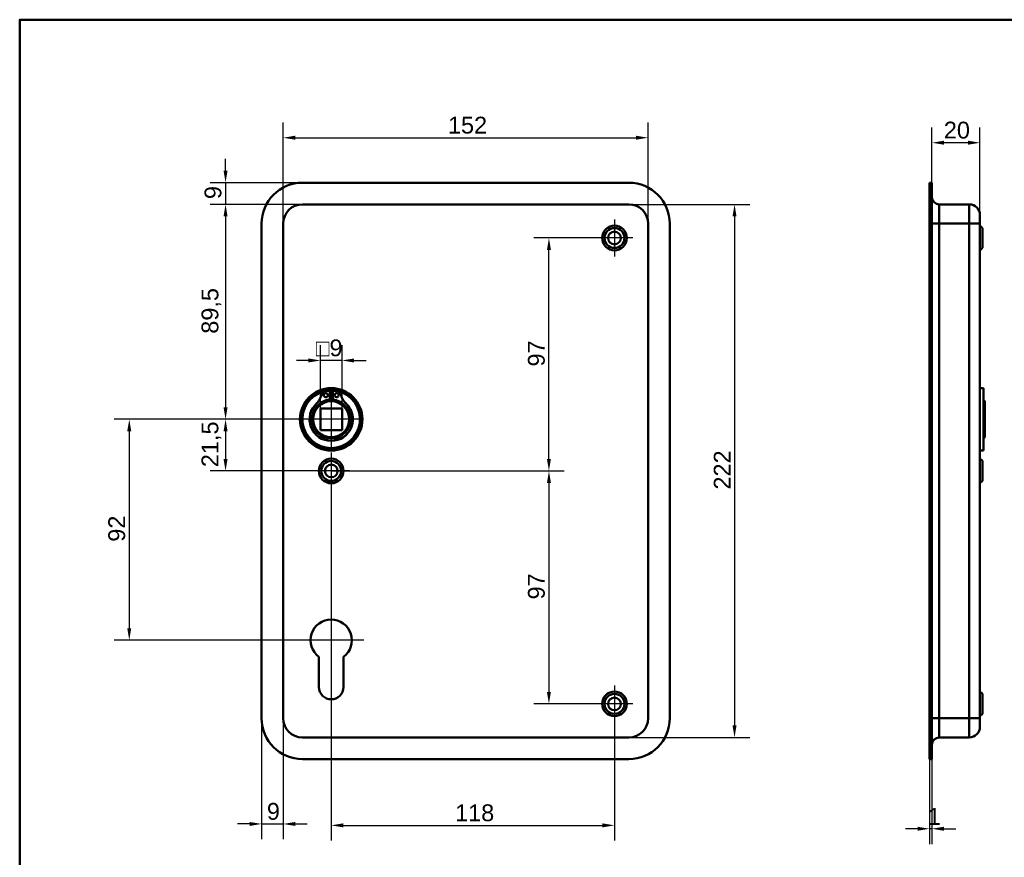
# Model space of a CAD drawing. Header units: millimetres. Extents: x 20 to 833, y 20 to 574.
# Tile 2 of 3: x 20 to 430, y 225 to 574. Entities that reach past the tile are written whole.
import ezdxf

# ---------------------------------------------------------------- set-up
doc = ezdxf.new("R2010")
doc.units = ezdxf.units.MM
doc.header["$LTSCALE"] = 2
for name, color, linetype, lineweight in [('Bemaßungen(DIN)', 7, 'Continuous', 25), ('Mittelpunktmarkierung(DIN)', 7, 'Continuous', 25), ('Sichtbare Kanten(DIN)', 7, 'Continuous', 50), ('Sichtbare tangentiale Kanten(DIN)', 7, 'Continuous', 50), ('Skizziergeometrie(DIN)', 7, 'Continuous', 50)]:
    doc.layers.add(name, color=color, linetype=linetype, lineweight=lineweight)
doc.styles.add('STANDARD-DIN~0', font='arial.ttf')
doc.dimstyles.new('CAD-LAN', dxfattribs={"dimscale": 2, "dimtxt": 3.5, "dimasz": 2.5, "dimexe": 3.175, "dimexo": 0, "dimgap": 0.8, "dimtad": 1, "dimrnd": 1e-08, "dimtxsty": 'STANDARD-DIN~0', "dimcen": 0.09, "dimdle": 10, "dimclrd": 250, "dimclre": 250, "dimclrt": 250, "dimadec": 0, "dimazin": 2, "dimtfac": 1, "dimtmove": 0, "dimatfit": 3, "dimfxl": 1, "dimtolj": 1, "dimtzin": 0, "dimlwd": 25, "dimlwe": 25, "dimarcsym": 0})

# ---------------------------------------------------------------- blocks, each defined once
blk = doc.blocks.new('Ränder Standardrahmen')
at = {"layer": 'Skizziergeometrie(DIN)', "flags": 128}
blk.add_lwpolyline([(10, 10), (10, 287), (410, 287), (410, 10), (10, 10)], dxfattribs=at)
blk = doc.blocks.new('*D8')
at = {"layer": 'Bemaßungen(DIN)', "color": 250, "linetype": 'Continuous', "lineweight": 25, "true_color": 0x3f3f3f, "transparency": 16777216}
for p, q in [((129.75, 489.1), (129.75, 531.2)), ((281.75, 489.1), (281.75, 531.2)), ((134.75, 524.85), (276.75, 524.85))]:
    blk.add_line(p, q, dxfattribs=at)
at = {"layer": 'Bemaßungen(DIN)', "color": 250, "linetype": 'Continuous', "true_color": 0x3f3f3f, "transparency": 16777216}
for points in [[(134.75, 525.69), (134.75, 524.02), (129.75, 524.85)], [(276.75, 525.69), (276.75, 524.02), (281.75, 524.85)]]:
    blk.add_solid(points, dxfattribs=at)
at = {"layer": 'Defpoints', "color": 0, "linetype": 'Continuous', "transparency": 16777216}
for p in [(281.75, 524.85), (129.75, 489.1), (281.75, 489.1)]:
    blk.add_point(p, dxfattribs=at)
at = {"layer": 'Bemaßungen(DIN)', "color": 250, "linetype": 'Continuous', "lineweight": 25, "true_color": 0x3f3f3f, "transparency": 16777216, "insert": (198.38, 533.6), "char_height": 7, "attachment_point": 1, "style": 'STANDARD-DIN~0'}
blk.add_mtext('\\A1;152', dxfattribs=at)
blk = doc.blocks.new('*D9')
at = {"layer": 'Bemaßungen(DIN)', "color": 250, "linetype": 'Continuous', "lineweight": 25, "true_color": 0x3f3f3f, "transparency": 16777216}
for p, q in [((273.75, 497.1), (324.1, 497.1)), ((317.75, 492.1), (317.75, 280.1)), ((273.75, 275.1), (324.1, 275.1))]:
    blk.add_line(p, q, dxfattribs=at)
at = {"layer": 'Bemaßungen(DIN)', "color": 250, "linetype": 'Continuous', "true_color": 0x3f3f3f, "transparency": 16777216}
for points in [[(316.92, 492.1), (318.58, 492.1), (317.75, 497.1)], [(316.92, 280.1), (318.58, 280.1), (317.75, 275.1)]]:
    blk.add_solid(points, dxfattribs=at)
at = {"layer": 'Defpoints', "color": 0, "linetype": 'Continuous', "transparency": 16777216}
for p in [(273.75, 497.1), (273.75, 275.1), (317.75, 275.1)]:
    blk.add_point(p, dxfattribs=at)
at = {"layer": 'Bemaßungen(DIN)', "color": 250, "linetype": 'Continuous', "lineweight": 25, "true_color": 0x3f3f3f, "transparency": 16777216, "insert": (309.12, 378.34), "char_height": 7, "attachment_point": 1, "rotation": 90, "style": 'STANDARD-DIN~0'}
blk.add_mtext('\\A1;222', dxfattribs=at)
blk = doc.blocks.new('*D10')
at = {"layer": 'Bemaßungen(DIN)', "color": 250, "linetype": 'Continuous', "lineweight": 25, "true_color": 0x3f3f3f, "transparency": 16777216}
for p, q in [((137.75, 497.1), (99.4, 497.1)), ((105.75, 492.1), (105.75, 412.6)), ((149.75, 407.6), (99.4, 407.6))]:
    blk.add_line(p, q, dxfattribs=at)
at = {"layer": 'Bemaßungen(DIN)', "color": 250, "linetype": 'Continuous', "true_color": 0x3f3f3f, "transparency": 16777216}
for points in [[(104.92, 492.1), (106.58, 492.1), (105.75, 497.1)], [(104.92, 412.6), (106.58, 412.6), (105.75, 407.6)]]:
    blk.add_solid(points, dxfattribs=at)
at = {"layer": 'Defpoints', "color": 0, "linetype": 'Continuous', "transparency": 16777216}
for p in [(137.75, 497.1), (105.75, 407.6), (149.75, 407.6)]:
    blk.add_point(p, dxfattribs=at)
at = {"layer": 'Bemaßungen(DIN)', "color": 250, "linetype": 'Continuous', "lineweight": 25, "true_color": 0x3f3f3f, "transparency": 16777216, "insert": (95.74, 443.23), "char_height": 7, "attachment_point": 1, "rotation": 90, "style": 'STANDARD-DIN~0'}
blk.add_mtext('\\A1;89,5', dxfattribs=at)
blk = doc.blocks.new('*D11')
at = {"layer": 'Bemaßungen(DIN)', "color": 250, "linetype": 'Continuous', "lineweight": 25, "true_color": 0x3f3f3f, "transparency": 16777216}
for p, q in [((149.75, 407.6), (99.4, 407.6)), ((105.75, 402.6), (105.75, 391.1)), ((149.75, 386.1), (99.4, 386.1))]:
    blk.add_line(p, q, dxfattribs=at)
at = {"layer": 'Bemaßungen(DIN)', "color": 250, "linetype": 'Continuous', "true_color": 0x3f3f3f, "transparency": 16777216}
for points in [[(104.92, 402.6), (106.58, 402.6), (105.75, 407.6)], [(104.92, 391.1), (106.58, 391.1), (105.75, 386.1)]]:
    blk.add_solid(points, dxfattribs=at)
at = {"layer": 'Defpoints', "color": 0, "linetype": 'Continuous', "transparency": 16777216}
for p in [(149.75, 407.6), (105.75, 386.1), (149.75, 386.1)]:
    blk.add_point(p, dxfattribs=at)
at = {"layer": 'Bemaßungen(DIN)', "color": 250, "linetype": 'Continuous', "lineweight": 25, "true_color": 0x3f3f3f, "transparency": 16777216, "insert": (95.74, 387.67), "char_height": 7, "attachment_point": 1, "rotation": 90, "style": 'STANDARD-DIN~0'}
blk.add_mtext('\\A1;21,5', dxfattribs=at)
blk = doc.blocks.new('*D12')
at = {"layer": 'Bemaßungen(DIN)', "color": 250, "linetype": 'Continuous', "lineweight": 25, "true_color": 0x3f3f3f, "transparency": 16777216}
for p, q in [((149.75, 407.6), (59.29, 407.6)), ((65.64, 402.6), (65.64, 320.6)), ((149.75, 315.6), (59.29, 315.6))]:
    blk.add_line(p, q, dxfattribs=at)
at = {"layer": 'Bemaßungen(DIN)', "color": 250, "linetype": 'Continuous', "true_color": 0x3f3f3f, "transparency": 16777216}
for points in [[(64.8, 402.6), (66.47, 402.6), (65.64, 407.6)], [(64.8, 320.6), (66.47, 320.6), (65.64, 315.6)]]:
    blk.add_solid(points, dxfattribs=at)
at = {"layer": 'Defpoints', "color": 0, "linetype": 'Continuous', "transparency": 16777216}
for p in [(149.75, 407.6), (65.64, 315.6), (149.75, 315.6)]:
    blk.add_point(p, dxfattribs=at)
at = {"layer": 'Bemaßungen(DIN)', "color": 250, "linetype": 'Continuous', "lineweight": 25, "true_color": 0x3f3f3f, "transparency": 16777216, "insert": (56.89, 356.62), "char_height": 7, "attachment_point": 1, "rotation": 90, "style": 'STANDARD-DIN~0'}
blk.add_mtext('\\A1;92', dxfattribs=at)
blk = doc.blocks.new('*D13')
at = {"layer": 'Bemaßungen(DIN)', "color": 250, "linetype": 'Continuous', "lineweight": 25, "true_color": 0x3f3f3f, "transparency": 16777216}
for p, q in [((105.75, 511.1), (105.75, 516.1)), ((137.75, 506.1), (99.4, 506.1)), ((105.75, 506.1), (105.75, 497.1)), ((137.75, 497.1), (99.4, 497.1)), ((105.75, 492.1), (105.75, 487.1))]:
    blk.add_line(p, q, dxfattribs=at)
at = {"layer": 'Bemaßungen(DIN)', "color": 250, "linetype": 'Continuous', "true_color": 0x3f3f3f, "transparency": 16777216}
for points in [[(104.92, 511.1), (106.58, 511.1), (105.75, 506.1)], [(104.92, 492.1), (106.58, 492.1), (105.75, 497.1)]]:
    blk.add_solid(points, dxfattribs=at)
at = {"layer": 'Defpoints', "color": 0, "linetype": 'Continuous', "transparency": 16777216}
for p in [(137.75, 506.1), (105.75, 497.1), (137.75, 497.1)]:
    blk.add_point(p, dxfattribs=at)
at = {"layer": 'Bemaßungen(DIN)', "color": 250, "linetype": 'Continuous', "lineweight": 25, "true_color": 0x3f3f3f, "transparency": 16777216, "insert": (97, 499.3), "char_height": 7, "attachment_point": 1, "rotation": 90, "style": 'STANDARD-DIN~0'}
blk.add_mtext('\\A1;9', dxfattribs=at)
blk = doc.blocks.new('*D14')
at = {"layer": 'Bemaßungen(DIN)', "color": 250, "linetype": 'Continuous', "lineweight": 25, "true_color": 0x3f3f3f, "transparency": 16777216}
for p, q in [((260.1, 483.1), (234.09, 483.1)), ((240.44, 391.1), (240.44, 478.1)), ((149.75, 386.1), (246.79, 386.1))]:
    blk.add_line(p, q, dxfattribs=at)
at = {"layer": 'Bemaßungen(DIN)', "color": 250, "linetype": 'Continuous', "true_color": 0x3f3f3f, "transparency": 16777216}
for points in [[(239.61, 478.1), (241.27, 478.1), (240.44, 483.1)], [(239.61, 391.1), (241.27, 391.1), (240.44, 386.1)]]:
    blk.add_solid(points, dxfattribs=at)
at = {"layer": 'Defpoints', "color": 0, "linetype": 'Continuous', "transparency": 16777216}
for p in [(240.44, 483.1), (260.1, 483.1), (149.75, 386.1)]:
    blk.add_point(p, dxfattribs=at)
at = {"layer": 'Bemaßungen(DIN)', "color": 250, "linetype": 'Continuous', "lineweight": 25, "true_color": 0x3f3f3f, "transparency": 16777216, "insert": (231.69, 429.59), "char_height": 7, "attachment_point": 1, "rotation": 90, "style": 'STANDARD-DIN~0'}
blk.add_mtext('\\A1;97', dxfattribs=at)
blk = doc.blocks.new('*D15')
at = {"layer": 'Bemaßungen(DIN)', "color": 250, "linetype": 'Continuous', "lineweight": 25, "true_color": 0x3f3f3f, "transparency": 16777216}
for p, q in [((149.75, 386.1), (246.79, 386.1)), ((240.44, 381.1), (240.44, 294.1)), ((260.1, 289.1), (234.09, 289.1))]:
    blk.add_line(p, q, dxfattribs=at)
at = {"layer": 'Bemaßungen(DIN)', "color": 250, "linetype": 'Continuous', "true_color": 0x3f3f3f, "transparency": 16777216}
for points in [[(239.61, 381.1), (241.27, 381.1), (240.44, 386.1)], [(239.61, 294.1), (241.27, 294.1), (240.44, 289.1)]]:
    blk.add_solid(points, dxfattribs=at)
at = {"layer": 'Defpoints', "color": 0, "linetype": 'Continuous', "transparency": 16777216}
for p in [(149.75, 386.1), (240.44, 289.1), (260.1, 289.1)]:
    blk.add_point(p, dxfattribs=at)
at = {"layer": 'Bemaßungen(DIN)', "color": 250, "linetype": 'Continuous', "lineweight": 25, "true_color": 0x3f3f3f, "transparency": 16777216, "insert": (231.69, 332.59), "char_height": 7, "attachment_point": 1, "rotation": 90, "style": 'STANDARD-DIN~0'}
blk.add_mtext('\\A1;97', dxfattribs=at)
blk = doc.blocks.new('*D16')
at = {"layer": 'Bemaßungen(DIN)', "color": 250, "linetype": 'Continuous', "lineweight": 25, "true_color": 0x3f3f3f, "transparency": 16777216}
for p, q in [((149.75, 378.45), (149.75, 232.16)), ((267.75, 281.45), (267.75, 232.16)), ((154.75, 238.51), (262.75, 238.51))]:
    blk.add_line(p, q, dxfattribs=at)
at = {"layer": 'Bemaßungen(DIN)', "color": 250, "linetype": 'Continuous', "true_color": 0x3f3f3f, "transparency": 16777216}
for points in [[(154.75, 239.34), (154.75, 237.67), (149.75, 238.51)], [(262.75, 239.34), (262.75, 237.67), (267.75, 238.51)]]:
    blk.add_solid(points, dxfattribs=at)
at = {"layer": 'Defpoints', "color": 0, "linetype": 'Continuous', "transparency": 16777216}
for p in [(149.75, 378.45), (267.75, 281.45), (267.75, 238.51)]:
    blk.add_point(p, dxfattribs=at)
at = {"layer": 'Bemaßungen(DIN)', "color": 250, "linetype": 'Continuous', "lineweight": 25, "true_color": 0x3f3f3f, "transparency": 16777216, "insert": (201.34, 247.25), "char_height": 7, "attachment_point": 1, "style": 'STANDARD-DIN~0'}
blk.add_mtext('\\A1;118', dxfattribs=at)
blk = doc.blocks.new('*D17')
at = {"layer": 'Bemaßungen(DIN)', "color": 250, "linetype": 'Continuous', "lineweight": 25, "true_color": 0x3f3f3f, "transparency": 16777216}
for p, q in [((120.75, 283.1), (120.75, 232.75)), ((129.75, 283.1), (129.75, 232.75)), ((115.75, 239.1), (110.75, 239.1)), ((120.75, 239.1), (129.75, 239.1)), ((134.75, 239.1), (139.75, 239.1))]:
    blk.add_line(p, q, dxfattribs=at)
at = {"layer": 'Bemaßungen(DIN)', "color": 250, "linetype": 'Continuous', "true_color": 0x3f3f3f, "transparency": 16777216}
for points in [[(115.75, 239.93), (115.75, 238.27), (120.75, 239.1)], [(134.75, 239.93), (134.75, 238.27), (129.75, 239.1)]]:
    blk.add_solid(points, dxfattribs=at)
at = {"layer": 'Defpoints', "color": 0, "linetype": 'Continuous', "transparency": 16777216}
for p in [(120.75, 283.1), (129.75, 283.1), (129.75, 239.1)]:
    blk.add_point(p, dxfattribs=at)
at = {"layer": 'Bemaßungen(DIN)', "color": 250, "linetype": 'Continuous', "lineweight": 25, "true_color": 0x3f3f3f, "transparency": 16777216, "insert": (122.95, 247.85), "char_height": 7, "attachment_point": 1, "style": 'STANDARD-DIN~0'}
blk.add_mtext('\\A1;9', dxfattribs=at)
blk = doc.blocks.new('*D18')
at = {"layer": 'Bemaßungen(DIN)', "color": 250, "linetype": 'Continuous', "lineweight": 25, "true_color": 0x3f3f3f, "transparency": 16777216}
for p, q in [((145.25, 412.1), (145.25, 438.45)), ((154.25, 412.1), (154.25, 438.45)), ((140.25, 432.1), (135.25, 432.1)), ((154.25, 432.1), (145.25, 432.1)), ((159.25, 432.1), (164.25, 432.1))]:
    blk.add_line(p, q, dxfattribs=at)
at = {"layer": 'Bemaßungen(DIN)', "color": 250, "linetype": 'Continuous', "true_color": 0x3f3f3f, "transparency": 16777216}
for points in [[(140.25, 432.93), (140.25, 431.27), (145.25, 432.1)], [(159.25, 432.93), (159.25, 431.27), (154.25, 432.1)]]:
    blk.add_solid(points, dxfattribs=at)
at = {"layer": 'Defpoints', "color": 0, "linetype": 'Continuous', "transparency": 16777216}
for p in [(145.25, 432.1), (145.25, 412.1), (154.25, 412.1)]:
    blk.add_point(p, dxfattribs=at)
at = {"layer": 'Bemaßungen(DIN)', "color": 250, "linetype": 'Continuous', "lineweight": 25, "true_color": 0x3f3f3f, "transparency": 16777216, "insert": (143.38, 440.85), "char_height": 7, "attachment_point": 1, "style": 'STANDARD-DIN~0'}
blk.add_mtext('\\A1;\\fAIGDT|b0|i0;\\H7.0000;o\\fArial|b0|i0;\\H7.0000;9', dxfattribs=at)
blk = doc.blocks.new('*D19')
at = {"layer": 'Bemaßungen(DIN)', "color": 250, "linetype": 'Continuous', "lineweight": 25, "true_color": 0x3f3f3f, "transparency": 16777216}
for p, q in [((399.98, 506.1), (399.98, 529.13)), ((419.98, 492.6), (419.98, 529.13)), ((414.98, 522.78), (404.98, 522.78))]:
    blk.add_line(p, q, dxfattribs=at)
at = {"layer": 'Bemaßungen(DIN)', "color": 250, "linetype": 'Continuous', "true_color": 0x3f3f3f, "transparency": 16777216}
for points in [[(404.98, 523.61), (404.98, 521.94), (399.98, 522.78)], [(414.98, 523.61), (414.98, 521.94), (419.98, 522.78)]]:
    blk.add_solid(points, dxfattribs=at)
at = {"layer": 'Defpoints', "color": 0, "linetype": 'Continuous', "transparency": 16777216}
for p in [(399.98, 522.78), (399.98, 506.1), (419.98, 492.6)]:
    blk.add_point(p, dxfattribs=at)
at = {"layer": 'Bemaßungen(DIN)', "color": 250, "linetype": 'Continuous', "lineweight": 25, "true_color": 0x3f3f3f, "transparency": 16777216, "insert": (404.92, 531.53), "char_height": 7, "attachment_point": 1, "style": 'STANDARD-DIN~0'}
blk.add_mtext('\\A1;20', dxfattribs=at)
blk = doc.blocks.new('*D20')
at = {"layer": 'Bemaßungen(DIN)', "color": 250, "linetype": 'Continuous', "lineweight": 25, "true_color": 0x3f3f3f, "transparency": 16777216}
for p, q in [((398.98, 266.1), (398.98, 230.75)), ((399.98, 266.1), (399.98, 230.75)), ((393.98, 237.1), (388.98, 237.1)), ((399.98, 237.1), (398.98, 237.1)), ((404.98, 237.1), (409.98, 237.1))]:
    blk.add_line(p, q, dxfattribs=at)
at = {"layer": 'Bemaßungen(DIN)', "color": 250, "linetype": 'Continuous', "true_color": 0x3f3f3f, "transparency": 16777216}
for points in [[(393.98, 237.94), (393.98, 236.27), (398.98, 237.1)], [(404.98, 237.94), (404.98, 236.27), (399.98, 237.1)]]:
    blk.add_solid(points, dxfattribs=at)
at = {"layer": 'Defpoints', "color": 0, "linetype": 'Continuous', "transparency": 16777216}
for p in [(398.98, 266.1), (399.98, 266.1), (398.98, 237.1)]:
    blk.add_point(p, dxfattribs=at)
at = {"layer": 'Bemaßungen(DIN)', "color": 250, "linetype": 'Continuous', "lineweight": 25, "true_color": 0x3f3f3f, "transparency": 16777216, "insert": (398.19, 245.73), "char_height": 7, "attachment_point": 1, "style": 'STANDARD-DIN~0'}
blk.add_mtext('\\A1;1', dxfattribs=at)

msp = doc.modelspace()

# ---------------------------------------------------------------- linework, layer by layer
at = {"layer": 'Mittelpunktmarkierung(DIN)', "linetype": 'Continuous'}
for p, q in [((267.751, 490.751), (267.751, 475.451)), ((275.401, 483.101), (260.101, 483.101)), ((149.751, 420.101), (149.751, 395.101)), ((162.251, 407.601), (137.251, 407.601)), ((149.751, 393.751), (149.751, 378.451)), ((157.401, 386.101), (142.101, 386.101)), ((149.751, 329.201), (149.751, 305.601)), ((163.351, 315.601), (136.151, 315.601)), ((267.751, 296.751), (267.751, 281.451)), ((275.401, 289.101), (260.101, 289.101))]:
    msp.add_line(p, q, dxfattribs=at)
at = {"layer": 'Sichtbare Kanten(DIN)'}
for p, q in [((137.751, 506.101), (273.751, 506.101)), ((398.982, 506.101), (398.982, 489.101)), ((398.982, 506.101), (399.982, 506.101)), ((399.982, 506.101), (399.982, 489.101)), ((273.751, 497.101), (137.751, 497.101)), ((415.482, 497.101), (402.982, 497.101)), ((419.982, 492.601), (419.982, 489.101)), ((120.751, 283.101), (120.751, 489.101)), ((129.751, 489.101), (129.751, 283.101)), ((281.751, 283.101), (281.751, 489.101)), ((290.751, 489.101), (290.751, 283.101)), ((398.982, 283.101), (398.982, 489.101)), ((399.982, 283.101), (399.982, 489.101)), ((419.982, 283.101), (419.982, 489.101)), ((420.982, 487.251), (419.982, 488.251)), ((420.982, 487.251), (420.982, 478.951)), ((420.982, 478.951), (419.982, 477.951)), ((147.749, 419.508), (149.134, 419.508)), ((149.134, 419.508), (149.134, 415.808)), ((150.367, 419.508), (151.752, 419.508)), ((150.367, 415.808), (150.367, 419.508)), ((421.482, 420.601), (419.982, 420.601)), ((421.482, 394.601), (421.482, 420.601)), ((421.982, 415.101), (421.482, 415.601)), ((421.982, 415.101), (421.982, 400.101)), ((145.251, 412.101), (145.251, 403.101)), ((154.251, 412.101), (145.251, 412.101)), ((154.251, 403.101), (154.251, 412.101)), ((145.251, 403.101), (154.251, 403.101)), ((421.982, 400.101), (421.482, 399.601)), ((421.482, 394.601), (419.982, 394.601)), ((420.982, 390.251), (419.982, 391.251)), ((420.982, 390.251), (420.982, 381.951)), ((420.982, 381.951), (419.982, 380.951)), ((144.651, 296.101), (144.651, 308.676)), ((154.851, 308.676), (154.851, 296.101)), ((420.982, 293.251), (419.982, 294.251)), ((420.982, 293.251), (420.982, 284.951)), ((398.982, 283.101), (398.982, 266.101)), ((399.982, 283.101), (399.982, 266.101)), ((420.982, 284.951), (419.982, 283.951)), ((419.982, 283.101), (419.982, 279.601)), ((137.751, 275.101), (273.751, 275.101)), ((415.482, 275.101), (402.982, 275.101)), ((273.751, 266.101), (137.751, 266.101)), ((398.982, 266.101), (399.982, 266.101))]:
    msp.add_line(p, q, dxfattribs=at)
for centre, radius in [((267.751, 483.101), 5.15), ((267.751, 483.101), 4.15), ((267.751, 483.101), 2.65), ((149.751, 407.601), 13), ((149.751, 407.601), 12.5), ((147.519, 417.658), 0.85), ((151.982, 417.658), 0.85), ((149.751, 407.601), 8), ((149.751, 407.601), 7.5), ((149.751, 386.101), 5.15), ((149.751, 386.101), 4.15), ((149.751, 386.101), 2.65), ((267.751, 289.101), 5.15), ((267.751, 289.101), 4.15), ((267.751, 289.101), 2.65)]:
    msp.add_circle(centre, radius, dxfattribs=at)
for centre, radius, start, end in [((137.751, 489.101), 17, 90, 180), ((273.751, 489.101), 17, 0, 90), ((137.751, 489.101), 8, 90, 180), ((273.751, 489.101), 8, 0, 90), ((402.982, 500.101), 3, 180, 270), ((415.482, 492.601), 4.5, 0, 90), ((149.751, 407.601), 12, 104.7921, 75.2079), ((147.749, 417.508), 2, 90, 165.19781), ((149.751, 407.601), 12, 82.89827, 97.10173), ((151.752, 417.508), 2, 14.80219, 90), ((149.751, 407.601), 9, 130.90334, 49.09666), ((137.381, 420.248), 8.725, 314.36355, 345.19781), ((149.751, 408.334), 7.5, 94.71631, 139.03055), ((149.751, 407.601), 8.2, 73.43926, 106.56074), ((149.751, 407.601), 9, 86.0711, 93.9289), ((149.751, 408.334), 7.5, 40.96945, 85.28369), ((162.121, 420.248), 8.725, 194.80219, 225.63645), ((149.751, 407.601), 8.967, 134.36355, 45.63645), ((149.751, 315.601), 8.6, 306.37184, 233.62816), ((149.751, 296.101), 5.1, 180, 0), ((137.751, 283.101), 17, 180, 270), ((137.751, 283.101), 8, 180, 270), ((273.751, 283.101), 8, 270, 0), ((273.751, 283.101), 17, 270, 0), ((415.482, 279.601), 4.5, 270, 0), ((402.982, 272.101), 3, 90, 180)]:
    msp.add_arc(centre, radius, start, end, dxfattribs=at)
at = {"layer": 'Sichtbare tangentiale Kanten(DIN)'}
for p, q in [((402.982, 497.101), (402.982, 489.101)), ((415.482, 489.101), (415.482, 497.101)), ((398.982, 489.101), (399.982, 489.101)), ((399.982, 489.101), (402.982, 489.101)), ((402.982, 283.101), (402.982, 489.101)), ((415.482, 489.101), (402.982, 489.101)), ((419.982, 489.101), (415.482, 489.101)), ((415.482, 489.101), (415.482, 283.101)), ((398.982, 283.101), (399.982, 283.101)), ((402.982, 283.101), (399.982, 283.101)), ((402.982, 283.101), (402.982, 275.101)), ((415.482, 283.101), (402.982, 283.101)), ((415.482, 275.101), (415.482, 283.101)), ((415.482, 283.101), (419.982, 283.101))]:
    msp.add_line(p, q, dxfattribs=at)

# ---------------------------------------------------------------- block references
at = {"xscale": 2, "yscale": 2, "zscale": 2}
msp.add_blockref('Ränder Standardrahmen', (0, 0), dxfattribs=at)

# ---------------------------------------------------------------- dimensions: what is measured, and where the dimension line sits
at = {"layer": 'Bemaßungen(DIN)', "color": 250, "linetype": 'Continuous', "lineweight": 25, "true_color": 0x3f3f3f}
for base, p1, p2, angle, override, picture, middle in [((281.751, 524.853), (129.751, 489.101), (281.751, 489.101), 180, {"dimgap": 0.8, "dimdec": 2, "dimtol": 0, "dimlim": 0, "dimtp": 0, "dimtm": 0, "dimtdec": 2, "dimtofl": 0, "dimatfit": 1}, '*D8', (205.751, 524.853)), ((105.751, 497.101), (137.751, 506.101), (137.751, 497.101), 270, {"dimgap": 0.8, "dimdec": 2, "dimtol": 0, "dimlim": 0, "dimtp": 0, "dimtm": 0, "dimtdec": 2, "dimtofl": 1, "dimatfit": 1}, '*D13', (105.751, 501.601)), ((105.751, 407.601), (137.751, 497.101), (149.751, 407.601), 90, {"dimgap": 0.8, "dimdec": 2, "dimtol": 0, "dimlim": 0, "dimtp": 0, "dimtm": 0, "dimtdec": 2, "dimtofl": 0, "dimatfit": 1}, '*D10', (105.751, 452.351)), ((317.751, 275.101), (273.751, 497.101), (273.751, 275.101), 90, {"dimgap": 0.8, "dimdec": 2, "dimtol": 0, "dimlim": 0, "dimtp": 0, "dimtm": 0, "dimtdec": 2, "dimtofl": 0, "dimatfit": 1}, '*D9', (317.751, 386.101)), ((240.439, 483.101), (149.751, 386.101), (260.101, 483.101), 90, {"dimgap": 0.8, "dimdec": 2, "dimtol": 0, "dimlim": 0, "dimtp": 0, "dimtm": 0, "dimtdec": 2, "dimtofl": 0, "dimatfit": 1}, '*D14', (240.439, 434.601)), ((65.638, 315.601), (149.751, 407.601), (149.751, 315.601), 90, {"dimgap": 0.8, "dimdec": 2, "dimtol": 0, "dimlim": 0, "dimtp": 0, "dimtm": 0, "dimtdec": 2, "dimtofl": 0, "dimatfit": 1}, '*D12', (65.638, 361.601)), ((105.751, 386.101), (149.751, 407.601), (149.751, 386.101), 90, {"dimgap": 0.8, "dimdec": 2, "dimtol": 0, "dimlim": 0, "dimtp": 0, "dimtm": 0, "dimtdec": 2, "dimtofl": 0, "dimatfit": 1}, '*D11', (105.751, 396.851)), ((240.439, 289.101), (149.751, 386.101), (260.101, 289.101), 90, {"dimgap": 0.8, "dimdec": 2, "dimtol": 0, "dimlim": 0, "dimtp": 0, "dimtm": 0, "dimtdec": 2, "dimtofl": 0, "dimatfit": 1}, '*D15', (240.439, 337.601)), ((267.751, 238.507), (149.751, 378.451), (267.751, 281.451), 180, {"dimgap": 0.8, "dimdec": 2, "dimtol": 0, "dimlim": 0, "dimtp": 0, "dimtm": 0, "dimtdec": 2, "dimtofl": 0, "dimatfit": 1}, '*D16', (208.751, 238.507))]:
    dim = msp.add_linear_dim(base=base, p1=p1, p2=p2, angle=angle, dimstyle='CAD-LAN', override=override, dxfattribs=at)
    dim.commit()
    dim.dimension.update_dxf_attribs({"geometry": picture, "text_midpoint": middle, "dimtype": 160})
for base, p1, p2, override, picture, middle in [((399.982, 522.778), (419.982, 492.601), (399.982, 506.101), {"dimgap": 0.8, "dimdec": 2, "dimtol": 0, "dimlim": 0, "dimtp": 0, "dimtm": 0, "dimtdec": 2, "dimtofl": 0, "dimatfit": 1}, '*D19', (409.982, 522.778)), ((129.751, 239.101), (120.751, 283.101), (129.751, 283.101), {"dimgap": 0.8, "dimdec": 2, "dimtol": 0, "dimlim": 0, "dimtp": 0, "dimtm": 0, "dimtdec": 2, "dimtofl": 1, "dimatfit": 1}, '*D17', (125.251, 239.101)), ((398.982, 237.102), (399.982, 266.101), (398.982, 266.101), {"dimgap": 0.8, "dimdec": 2, "dimtol": 0, "dimlim": 0, "dimtp": 0, "dimtm": 0, "dimtdec": 2, "dimtofl": 1, "dimatfit": 1}, '*D20', (399.482, 237.102))]:
    dim = msp.add_linear_dim(base=base, p1=p1, p2=p2, dimstyle='CAD-LAN', override=override, dxfattribs=at)
    dim.commit()
    dim.dimension.update_dxf_attribs({"geometry": picture, "text_midpoint": middle, "dimtype": 160})
dim = msp.add_linear_dim(base=(145.251, 432.101), p1=(154.251, 412.101), p2=(145.251, 412.101), angle=180, text='\\fAIGDT|b0|i0;\\H7.0000;o\\fArial|b0|i0;\\H7.0000;<>', dimstyle='CAD-LAN', override={"dimgap": 0.8, "dimdec": 2, "dimtol": 0, "dimlim": 0, "dimtp": 0, "dimtm": 0, "dimtdec": 2, "dimtofl": 1, "dimatfit": 1}, dxfattribs=at)
dim.commit()
dim.dimension.update_dxf_attribs({"geometry": '*D18', "text_midpoint": (149.751, 432.101), "dimtype": 160})

doc.saveas('drawing.dxf')
